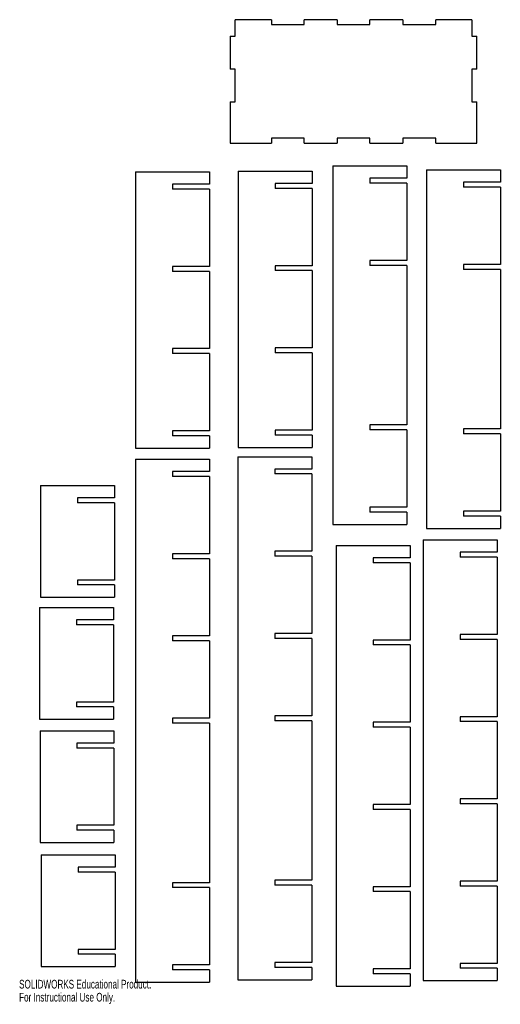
# Model space of a CAD drawing. Header units: millimetres. Extents: x 1 to 1171, y -1 to 2394.
import ezdxf

# ---------------------------------------------------------------- set-up
doc = ezdxf.new("R2010")
doc.units = ezdxf.units.MM
doc.styles.add('SLDTEXTSTYLE0', font='TXT', dxfattribs={"width": 0.7})

msp = doc.modelspace()

# ---------------------------------------------------------------- linework, layer by layer
at = {"color": 7, "linetype": 'Continuous', "lineweight": 25}
for p, q in [((526, 2354.1), (526, 2394.1)), ((614, 2394.1), (526, 2394.1)), ((614, 2394.1), (614, 2382.1)), ((614, 2382.1), (694, 2382.1)), ((694, 2382.1), (694, 2394.1)), ((774, 2394.1), (694, 2394.1)), ((774, 2394.1), (774, 2382.1)), ((774, 2382.1), (854, 2382.1)), ((854, 2382.1), (854, 2394.1)), ((934, 2394.1), (854, 2394.1)), ((934, 2394.1), (934, 2382.1)), ((934, 2382.1), (1014, 2382.1)), ((1014, 2382.1), (1014, 2394.1)), ((1102, 2394.1), (1014, 2394.1)), ((1102, 2394.1), (1102, 2354.1)), ((514, 2354.1), (526, 2354.1)), ((514, 2354.1), (514, 2274.1)), ((1102, 2354.1), (1114, 2354.1)), ((1114, 2274.1), (1114, 2354.1)), ((526, 2274.1), (514, 2274.1)), ((526, 2194.1), (526, 2274.1)), ((1114, 2274.1), (1102, 2274.1)), ((1102, 2274.1), (1102, 2194.1)), ((514, 2194.1), (526, 2194.1)), ((514, 2194.1), (514, 2094.1)), ((1102, 2194.1), (1114, 2194.1)), ((1114, 2094.1), (1114, 2194.1)), ((514, 2094.1), (614, 2094.1)), ((694, 2106.1), (614, 2106.1)), ((614, 2106.1), (614, 2094.1)), ((694, 2094.1), (694, 2106.1)), ((694, 2094.1), (774, 2094.1)), ((854, 2106.1), (774, 2106.1)), ((774, 2106.1), (774, 2094.1)), ((854, 2094.1), (854, 2106.1)), ((854, 2094.1), (934, 2094.1)), ((1014, 2106.1), (934, 2106.1)), ((934, 2106.1), (934, 2094.1)), ((1014, 2094.1), (1014, 2106.1)), ((1014, 2094.1), (1114, 2094.1)), ((763.5, 2038.4), (763.5, 1166.4)), ((763.5, 2038.4), (943.5, 2038.4)), ((943.5, 2038.4), (943.5, 2008.4)), ((283.6, 2024), (283.6, 1352)), ((283.6, 2024), (463.6, 2024)), ((463.6, 2024), (463.6, 1994)), ((533.2, 2025.7), (533.2, 1353.7)), ((533.2, 2025.7), (713.2, 2025.7)), ((713.2, 2025.7), (713.2, 1995.7)), ((991.4, 2028.8), (991.4, 1156.8)), ((991.4, 2028.8), (1171.4, 2028.8)), ((1171.4, 2028.8), (1171.4, 1998.8)), ((463.6, 1994), (373.6, 1994)), ((373.6, 1994), (373.6, 1982)), ((713.2, 1995.7), (623.2, 1995.7)), ((623.2, 1995.7), (623.2, 1983.7)), ((943.5, 2008.4), (853.5, 2008.4)), ((853.5, 2008.4), (853.5, 1996.4)), ((943.5, 1996.4), (853.5, 1996.4)), ((943.5, 1996.4), (943.5, 1808.4)), ((1171.4, 1998.8), (1081.4, 1998.8)), ((1081.4, 1998.8), (1081.4, 1986.8)), ((463.6, 1982), (373.6, 1982)), ((463.6, 1982), (463.6, 1794)), ((713.2, 1983.7), (623.2, 1983.7)), ((713.2, 1983.7), (713.2, 1795.7)), ((1171.4, 1986.8), (1081.4, 1986.8)), ((1171.4, 1986.8), (1171.4, 1798.8)), ((943.5, 1808.4), (853.5, 1808.4)), ((853.5, 1808.4), (853.5, 1796.4)), ((943.5, 1796.4), (853.5, 1796.4)), ((943.5, 1796.4), (943.5, 1408.4)), ((1171.4, 1798.8), (1081.4, 1798.8)), ((1081.4, 1798.8), (1081.4, 1786.8)), ((463.6, 1794), (373.6, 1794)), ((373.6, 1794), (373.6, 1782)), ((463.6, 1782), (373.6, 1782)), ((463.6, 1782), (463.6, 1594)), ((713.2, 1795.7), (623.2, 1795.7)), ((623.2, 1795.7), (623.2, 1783.7)), ((713.2, 1783.7), (623.2, 1783.7)), ((713.2, 1783.7), (713.2, 1595.7)), ((1171.4, 1786.8), (1081.4, 1786.8)), ((1171.4, 1786.8), (1171.4, 1398.8)), ((463.6, 1594), (373.6, 1594)), ((373.6, 1594), (373.6, 1582)), ((463.6, 1582), (373.6, 1582)), ((463.6, 1582), (463.6, 1394)), ((713.2, 1595.7), (623.2, 1595.7)), ((623.2, 1595.7), (623.2, 1583.7)), ((713.2, 1583.7), (623.2, 1583.7)), ((713.2, 1583.7), (713.2, 1395.7)), ((463.6, 1394), (373.6, 1394)), ((373.6, 1394), (373.6, 1382)), ((713.2, 1395.7), (623.2, 1395.7)), ((623.2, 1395.7), (623.2, 1383.7)), ((943.5, 1408.4), (853.5, 1408.4)), ((853.5, 1408.4), (853.5, 1396.4)), ((943.5, 1396.4), (853.5, 1396.4)), ((943.5, 1396.4), (943.5, 1208.4)), ((1171.4, 1398.8), (1081.4, 1398.8)), ((1081.4, 1398.8), (1081.4, 1386.8)), ((463.6, 1382), (373.6, 1382)), ((463.6, 1382), (463.6, 1352)), ((713.2, 1383.7), (623.2, 1383.7)), ((713.2, 1383.7), (713.2, 1353.7)), ((1171.4, 1386.8), (1081.4, 1386.8)), ((1171.4, 1386.8), (1171.4, 1198.8)), ((283.6, 1352), (463.6, 1352)), ((533.2, 1353.7), (713.2, 1353.7)), ((283.1, 1325.2), (463.1, 1325.2)), ((283.1, 1325.2), (283.1, 53.2)), ((463.1, 1325.2), (463.1, 1295.2)), ((532.7, 1331.2), (712.7, 1331.2)), ((532.7, 1331.2), (532.7, 59.2)), ((712.7, 1331.2), (712.7, 1301.2)), ((463.1, 1295.2), (373.1, 1295.2)), ((373.1, 1295.2), (373.1, 1283.2)), ((712.7, 1301.2), (622.7, 1301.2)), ((622.7, 1301.2), (622.7, 1289.2)), ((463.1, 1283.2), (373.1, 1283.2)), ((463.1, 1283.2), (463.1, 1095.2)), ((712.7, 1289.2), (622.7, 1289.2)), ((712.7, 1289.2), (712.7, 1101.2)), ((52.3, 1261.3), (232.3, 1261.3)), ((52.3, 1261.3), (52.3, 989.3)), ((232.3, 1261.3), (232.3, 1231.3)), ((232.3, 1231.3), (142.3, 1231.3)), ((142.3, 1231.3), (142.3, 1219.3)), ((232.3, 1219.3), (142.3, 1219.3)), ((232.3, 1219.3), (232.3, 1031.3)), ((943.5, 1208.4), (853.5, 1208.4)), ((853.5, 1208.4), (853.5, 1196.4)), ((1171.4, 1198.8), (1081.4, 1198.8)), ((1081.4, 1198.8), (1081.4, 1186.8)), ((943.5, 1196.4), (853.5, 1196.4)), ((943.5, 1196.4), (943.5, 1166.4)), ((1171.4, 1186.8), (1081.4, 1186.8)), ((1171.4, 1186.8), (1171.4, 1156.8)), ((763.5, 1166.4), (943.5, 1166.4)), ((991.4, 1156.8), (1171.4, 1156.8)), ((983.3, 1128.9), (1163.3, 1128.9)), ((983.3, 1128.9), (983.3, 56.9)), ((1163.3, 1128.9), (1163.3, 1098.9)), ((771.6, 1115.4), (951.6, 1115.4)), ((771.6, 1115.4), (771.6, 43.4)), ((951.6, 1115.4), (951.6, 1085.4)), ((463.1, 1095.2), (373.1, 1095.2)), ((373.1, 1095.2), (373.1, 1083.2)), ((463.1, 1083.2), (373.1, 1083.2)), ((463.1, 1083.2), (463.1, 895.2)), ((712.7, 1101.2), (622.7, 1101.2)), ((622.7, 1101.2), (622.7, 1089.2)), ((712.7, 1089.2), (622.7, 1089.2)), ((712.7, 1089.2), (712.7, 901.2)), ((951.6, 1085.4), (861.6, 1085.4)), ((861.6, 1085.4), (861.6, 1073.4)), ((1163.3, 1098.9), (1073.3, 1098.9)), ((1073.3, 1098.9), (1073.3, 1086.9)), ((1163.3, 1086.9), (1073.3, 1086.9)), ((1163.3, 1086.9), (1163.3, 898.9)), ((951.6, 1073.4), (861.6, 1073.4)), ((951.6, 1073.4), (951.6, 885.4)), ((232.3, 1031.3), (142.3, 1031.3)), ((142.3, 1031.3), (142.3, 1019.3)), ((232.3, 1019.3), (142.3, 1019.3)), ((232.3, 1019.3), (232.3, 989.3)), ((52.3, 989.3), (232.3, 989.3)), ((49.6, 964.6), (229.6, 964.6)), ((49.6, 964.6), (49.6, 692.6)), ((229.6, 964.6), (229.6, 934.6)), ((229.6, 934.6), (139.6, 934.6)), ((139.6, 934.6), (139.6, 922.6)), ((229.6, 922.6), (139.6, 922.6)), ((229.6, 922.6), (229.6, 734.6)), ((463.1, 895.2), (373.1, 895.2)), ((373.1, 895.2), (373.1, 883.2)), ((712.7, 901.2), (622.7, 901.2)), ((622.7, 901.2), (622.7, 889.2)), ((712.7, 889.2), (622.7, 889.2)), ((712.7, 889.2), (712.7, 701.2)), ((1163.3, 898.9), (1073.3, 898.9)), ((1073.3, 898.9), (1073.3, 886.9)), ((1163.3, 886.9), (1073.3, 886.9)), ((1163.3, 886.9), (1163.3, 698.9)), ((463.1, 883.2), (373.1, 883.2)), ((463.1, 883.2), (463.1, 695.2)), ((951.6, 885.4), (861.6, 885.4)), ((861.6, 885.4), (861.6, 873.4)), ((951.6, 873.4), (861.6, 873.4)), ((951.6, 873.4), (951.6, 685.4)), ((229.6, 734.6), (139.6, 734.6)), ((139.6, 734.6), (139.6, 722.6)), ((229.6, 722.6), (139.6, 722.6)), ((229.6, 722.6), (229.6, 692.6)), ((463.1, 695.2), (373.1, 695.2)), ((373.1, 695.2), (373.1, 683.2)), ((712.7, 701.2), (622.7, 701.2)), ((622.7, 701.2), (622.7, 689.2)), ((1163.3, 698.9), (1073.3, 698.9)), ((1073.3, 698.9), (1073.3, 686.9)), ((49.6, 692.6), (229.6, 692.6)), ((463.1, 683.2), (373.1, 683.2)), ((463.1, 683.2), (463.1, 295.2)), ((712.7, 689.2), (622.7, 689.2)), ((712.7, 689.2), (712.7, 301.2)), ((951.6, 685.4), (861.6, 685.4)), ((861.6, 685.4), (861.6, 673.4)), ((951.6, 673.4), (861.6, 673.4)), ((951.6, 673.4), (951.6, 485.4)), ((1163.3, 686.9), (1073.3, 686.9)), ((1163.3, 686.9), (1163.3, 498.9)), ((50.9, 664.7), (230.9, 664.7)), ((50.9, 664.7), (50.9, 392.7)), ((230.9, 664.7), (230.9, 634.7)), ((230.9, 634.7), (140.9, 634.7)), ((140.9, 634.7), (140.9, 622.7)), ((230.9, 622.7), (140.9, 622.7)), ((230.9, 622.7), (230.9, 434.7)), ((951.6, 485.4), (861.6, 485.4)), ((861.6, 485.4), (861.6, 473.4)), ((1163.3, 498.9), (1073.3, 498.9)), ((1073.3, 498.9), (1073.3, 486.9)), ((1163.3, 486.9), (1073.3, 486.9)), ((1163.3, 486.9), (1163.3, 298.9)), ((951.6, 473.4), (861.6, 473.4)), ((951.6, 473.4), (951.6, 285.4)), ((230.9, 434.7), (140.9, 434.7)), ((140.9, 434.7), (140.9, 422.7)), ((230.9, 422.7), (140.9, 422.7)), ((230.9, 422.7), (230.9, 392.7)), ((50.9, 392.7), (230.9, 392.7)), ((53.8, 363), (233.8, 363)), ((53.8, 363), (53.8, 91)), ((233.8, 363), (233.8, 333)), ((233.8, 333), (143.8, 333)), ((143.8, 333), (143.8, 321)), ((233.8, 321), (143.8, 321)), ((233.8, 321), (233.8, 133)), ((463.1, 295.2), (373.1, 295.2)), ((373.1, 295.2), (373.1, 283.2)), ((712.7, 301.2), (622.7, 301.2)), ((622.7, 301.2), (622.7, 289.2)), ((712.7, 289.2), (622.7, 289.2)), ((712.7, 289.2), (712.7, 101.2)), ((1163.3, 298.9), (1073.3, 298.9)), ((1073.3, 298.9), (1073.3, 286.9)), ((463.1, 283.2), (373.1, 283.2)), ((463.1, 283.2), (463.1, 95.2)), ((951.6, 285.4), (861.6, 285.4)), ((861.6, 285.4), (861.6, 273.4)), ((951.6, 273.4), (861.6, 273.4)), ((951.6, 273.4), (951.6, 85.4)), ((1163.3, 286.9), (1073.3, 286.9)), ((1163.3, 286.9), (1163.3, 98.9)), ((233.8, 133), (143.8, 133)), ((143.8, 133), (143.8, 121)), ((233.8, 121), (143.8, 121)), ((233.8, 121), (233.8, 91)), ((712.7, 101.2), (622.7, 101.2)), ((622.7, 101.2), (622.7, 89.2)), ((1163.3, 98.9), (1073.3, 98.9)), ((1073.3, 98.9), (1073.3, 86.9)), ((53.8, 91), (233.8, 91)), ((463.1, 95.2), (373.1, 95.2)), ((373.1, 95.2), (373.1, 83.2)), ((463.1, 83.2), (373.1, 83.2)), ((463.1, 83.2), (463.1, 53.2)), ((712.7, 89.2), (622.7, 89.2)), ((712.7, 89.2), (712.7, 59.2)), ((951.6, 85.4), (861.6, 85.4)), ((861.6, 85.4), (861.6, 73.4)), ((951.6, 73.4), (861.6, 73.4)), ((951.6, 73.4), (951.6, 43.4)), ((1163.3, 86.9), (1073.3, 86.9)), ((1163.3, 86.9), (1163.3, 56.9)), ((283.1, 53.2), (463.1, 53.2)), ((532.7, 59.2), (712.7, 59.2)), ((983.3, 56.9), (1163.3, 56.9)), ((771.6, 43.4), (951.6, 43.4))]:
    msp.add_line(p, q, dxfattribs=at)

# ---------------------------------------------------------------- texts
at = {"color": 7, "linetype": 'Continuous', "char_height": 21.106, "attachment_point": 1, "style": 'SLDTEXTSTYLE0'}
for s, insert in [('SOLIDWORKS Educational Product.', (0, 58.9)), ('For Instructional Use Only.', (0, 27.2))]:
    msp.add_mtext(s, dxfattribs=dict(at, insert=insert))

doc.saveas('drawing.dxf')
